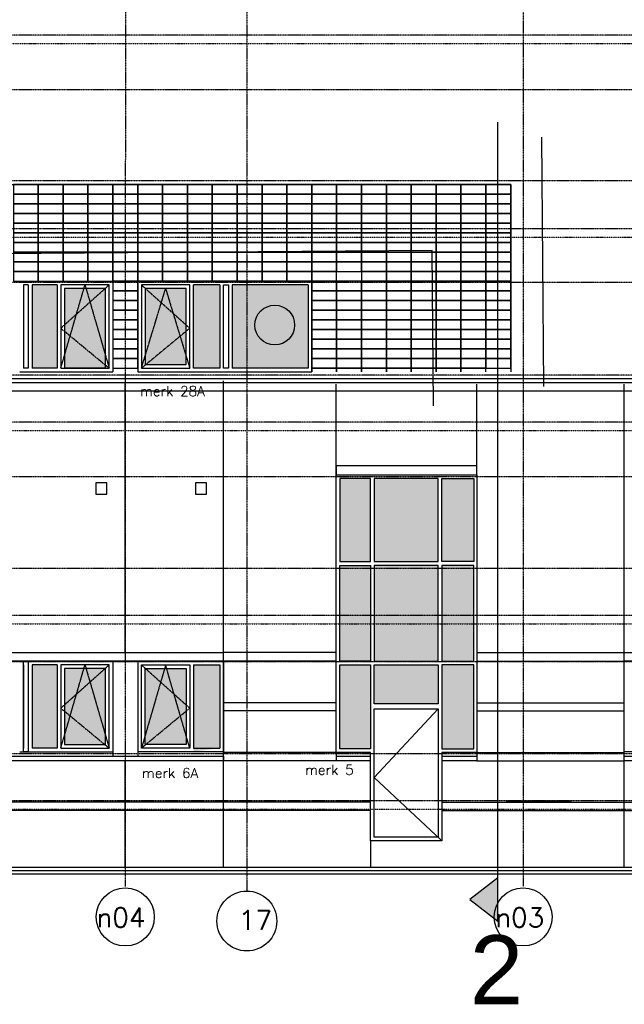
# Model space of a CAD drawing. Extents: x -541908 to 43837, y -41121 to 66863.
# Tile 17 of 41: x -454396 to -443454, y -39111 to -21297. Entities that reach past the tile are written whole.
import ezdxf

# ---------------------------------------------------------------- set-up
doc = ezdxf.new("R2010")
doc.units = 0
doc.header["$LTSCALE"] = 10
doc.header["$MEASUREMENT"] = 0
doc.header["$PDMODE"] = 3
doc.header["$PDSIZE"] = 0.1
for name, pattern in [('DASHDOT', [1, 0.5, -0.25, 0, -0.25]), ('DASHDOT2', [0.5, 0.25, -0.125, 0, -0.125]), ('HIDDEN', [0.375, 0.25, -0.125]), ('HIDDEN2', [0.1875, 0.125, -0.0625])]:
    doc.linetypes.add(name, pattern=pattern)
for name, color, linetype in [('_DILLATATIES', 8, 'HIDDEN'), ('_SITUATIE', 64, 'CONTINUOUS'), ('A--01A1_ACEER', 1, 'CONTINUOUS'), ('A--DRSNLIJNEN', 5, 'CONTINUOUS'), ('A--L$1A-_RASTER_NR_10', 171, 'CONTINUOUS'), ('A--L$7A-_STRAMIEN', 1, 'DASHDOT'), ('A--L$7A1-_STRAMIEN', 1, 'CONTINUOUS'), ('A--L$7A3-_STRAMIEN', 3, 'CONTINUOUS'), ('A--L$7AC3-_STRAMIEN', 3, 'DASHDOT'), ('A--L01G1_ACEER', 1, 'CONTINUOUS'), ('A--L01G8_RASTER-NR-2', 21, 'CONTINUOUS'), ('A--L07GC8_STRAMIEN', 8, 'DASHDOT2'), ('A--L21G1_BUITENWAND', 1, 'CONTINUOUS'), ('A--L21G2_BUITENWAND', 2, 'CONTINUOUS'), ('A--L21G3_BUITENWAND', 3, 'CONTINUOUS'), ('A--L21G4_BUITENWAND', 4, 'CONTINUOUS'), ('A--L21GC3_BUITENWAND', 3, 'HIDDEN'), ('A--L31DC1_BUITENKOZIJN', 1, 'HIDDEN'), ('A--L31G1_BUITENKOZIJN', 1, 'CONTINUOUS'), ('A--L31G2_BUITENKOZIJN', 2, 'CONTINUOUS'), ('A--L31GC1_BUITENKOZIJN', 1, 'HIDDEN2'), ('A--T$7A8-_STRAMIEN', 8, 'DASHDOT'), ('TEKST_KOZIJNMERK', 2, 'CONTINUOUS')]:
    doc.layers.add(name, color=color, linetype=linetype)
doc.styles.add('HIEMSTRA', font='romans.shx')
doc.styles.add('PRES100', font='ARIALBD0.TTF', dxfattribs={"height": 10})

msp = doc.modelspace()

# ---------------------------------------------------------------- hatches: boundary and pattern name
at = {"layer": 'A--DRSNLIJNEN'}
msp.add_hatch(color=256, dxfattribs=at).paths.add_polyline_path([(-445742.7, -36824.8), (-446252.4, -37215.7), (-445742.7, -37606.5)])
at = {"layer": 'A--L$1A-_RASTER_NR_10'}
h = msp.add_hatch(color=256, dxfattribs=at)
h.paths.add_polyline_path([(-446177.5, -31102.1), (-446756.5, -31102.1), (-446756.5, -29596.2), (-446177.5, -29596.1)])
h.paths.add_polyline_path([(-448602.5, -31102.1), (-448047.4, -31102.1), (-448047.4, -29596.2), (-448602.5, -29596.1)])
h.paths.add_polyline_path([(-447980.4, -29596.1), (-447980.4, -31102.1), (-446823.5, -31102.1), (-446823.5, -29596.1)])
h.paths.add_polyline_path([(-446177.5, -32904.1), (-446177.5, -31169.1), (-446756.5, -31169.1), (-446756.5, -32904.1)])
h.paths.add_polyline_path([(-448602.5, -32904.1), (-448602.4, -31169.1), (-448047.4, -31169.1), (-448047.4, -32904.1)])
h.paths.add_polyline_path([(-446823.5, -32904.1), (-446823.5, -31169.1), (-447980.4, -31169.1), (-447980.4, -32904.1)])
h.paths.add_polyline_path([(-448047.4, -34487.1), (-448602.5, -34487.1), (-448602.5, -32971.1), (-448047.4, -32971.1)])
h.paths.add_polyline_path([(-446756.5, -32971.1), (-446756.5, -34487.1), (-446177.5, -34487.1), (-446177.5, -32971.1)])
h.paths.add_polyline_path([(-447980.4, -33672.1), (-447980.4, -32971.1), (-446823.5, -32971.1), (-446823.5, -33672.1)])
for points in [[(-453718.9, -32970.9), (-454172.7, -32970.9), (-454172.7, -34476.9), (-453718.9, -34476.9)], [(-453584.9, -34409.9), (-452843.7, -34409.9), (-452843.7, -33037.9), (-453584.9, -33037.9)], [(-451384.8, -34410.1), (-452125.9, -34410.1), (-452125.9, -33038.1), (-451384.8, -33038.1)]]:
    msp.add_hatch(color=256, dxfattribs=at).paths.add_polyline_path(points)
h = msp.add_hatch(color=256, dxfattribs=at)
edge = h.paths.add_edge_path()
edge.add_line((-451250.8, -32971.1), (-450775.9, -32971.1))
edge.add_line((-450775.9, -32971.1), (-450775.9, -34477.1))
edge.add_line((-450775.9, -34477.1), (-451250.8, -34537.1))
edge.add_line((-451250.8, -34477.1), (-451250.8, -32971.1))
at = {"layer": 'A--L01G8_RASTER-NR-2'}
for points in [[(-453719.1, -26095.9), (-454172.9, -26095.9), (-454172.9, -27602.1), (-453719.1, -27602.1)], [(-453585.1, -27594.9), (-452843.9, -27594.9), (-452843.9, -26162.9), (-453585.1, -26162.9)]]:
    msp.add_hatch(color=256, dxfattribs=at).paths.add_polyline_path(points)
h = msp.add_hatch(color=256, dxfattribs=at)
h.paths.add_polyline_path([(-452125.9, -27535.1), (-451385, -27535.1), (-451385, -26162.9), (-452125.9, -26162.9)])
h.paths.add_polyline_path([(-450776, -26095.9), (-451251, -26095.9), (-451251, -27602.1), (-450776, -27602.1)])
h.paths.add_polyline_path([(-449176.9, -26095.9), (-450552, -26095.9), (-450552, -27602.1), (-449176.9, -27602.1)])

# ---------------------------------------------------------------- linework, layer by layer
at = {"layer": '_DILLATATIES'}
for p, q in [((-450708.9, -36629, 0), (-450708.9, -27829.3)), ((-448669.5, -29529.1), (-448669.5, -27889.1)), ((-446125.5, -29529.1), (-446125.5, -27889.1)), ((-443454, -36628.9), (-443454, -27889.1)), ((-448047.4, -36154.1), (-448047.4, -36628.9))]:
    msp.add_line(p, q, dxfattribs=at)
at = {"layer": '_SITUATIE', "linetype": 'Continuous'}
for p, q in [((-444910.7, -27930.9), (-444946, -23425)), ((-446930.1, -25470), (-457929.7, -25556.3)), ((-446908, -28283.5), (-446930.1, -25470))]:
    msp.add_line(p, q, dxfattribs=at)
at = {"layer": '_SITUATIE', "color": 47, "linetype": 'Continuous'}
msp.add_circle((-449779.8, -26821.2), 360, dxfattribs=at)
at = {"layer": 'A--01A1_ACEER'}
for p, q in [((-448669.5, -34554.1), (-448669.5, -34624)), ((-446122.4, -34554.1), (-446122.4, -34624)), ((-445589.9, -35429.1), (-444414, -35429.1))]:
    msp.add_line(p, q, dxfattribs=at)
at = {"layer": 'A--DRSNLIJNEN'}
for p, q in [((-445742.7, -37606.5), (-445742.6, -23148.7)), ((-445742.7, -36824.8), (-446252.4, -37215.7)), ((-446252.4, -37215.7), (-445742.7, -37606.5))]:
    msp.add_line(p, q, dxfattribs=at)
at = {"layer": 'A--L$7A-_STRAMIEN'}
for p, q in [((-452483.4, -12307.8), (-452485.1, -36977.8)), ((-445283.7, -16841), (-445285.1, -36978.3))]:
    msp.add_line(p, q, dxfattribs=at)
at = {"layer": 'A--L$7A1-_STRAMIEN'}
for centre, radius in [((-452485.1, -37530.5), 525), ((-445285.1, -37531), 525), ((-450285.1, -37604.1), 542.1)]:
    msp.add_circle(centre, radius, dxfattribs=at)
at = {"layer": 'A--L$7AC3-_STRAMIEN'}
for p, q in [((-416614.4, -21579.1), (-525959.4, -21578.9)), ((-416614.4, -25079.1), (-525959.4, -25078.9)), ((-416614.4, -28579.1), (-525959.4, -28578.9)), ((-416614.4, -32079.1), (-525959.4, -32078.9)), ((-416614.4, -35429.1), (-525959.4, -35428.9))]:
    msp.add_line(p, q, dxfattribs=at)
at = {"layer": 'A--L01G1_ACEER'}
for points in [[(-454509.9, -24453.9), (-454059.9, -24453.9), (-454059.9, -24278.9), (-454509.9, -24278.9)], [(-454059.9, -24453.9), (-453609.9, -24453.9), (-453609.9, -24278.9), (-454059.9, -24278.9)], [(-453609.9, -24453.9), (-453159.9, -24453.9), (-453159.9, -24278.9), (-453609.9, -24278.9)], [(-453159.9, -24453.9), (-452709.9, -24453.9), (-452709.9, -24278.9), (-453159.9, -24278.9)], [(-452709.9, -24453.9), (-452259.9, -24453.9), (-452259.9, -24278.9), (-452709.9, -24278.9)], [(-452259.9, -24453.9), (-451809.9, -24453.9), (-451809.9, -24278.9), (-452259.9, -24278.9)], [(-451809.9, -24453.9), (-451359.9, -24453.9), (-451359.9, -24278.9), (-451809.9, -24278.9)], [(-451359.9, -24453.9), (-450909.9, -24453.9), (-450909.9, -24278.9), (-451359.9, -24278.9)], [(-450909.9, -24453.9), (-450459.9, -24453.9), (-450459.9, -24278.9), (-450909.9, -24278.9)], [(-450459.9, -24453.9), (-450009.9, -24453.9), (-450009.9, -24278.9), (-450459.9, -24278.9)], [(-450009.9, -24453.9), (-449559.9, -24453.9), (-449559.9, -24278.9), (-450009.9, -24278.9)], [(-449559.9, -24453.9), (-449109.9, -24453.9), (-449109.9, -24278.9), (-449559.9, -24278.9)], [(-449109.9, -24453.9), (-448659.9, -24453.9), (-448659.9, -24278.9), (-449109.9, -24278.9)], [(-448659.9, -24453.9), (-448209.9, -24453.9), (-448209.9, -24278.9), (-448659.9, -24278.9)], [(-448209.9, -24453.9), (-447759.9, -24453.9), (-447759.9, -24278.9), (-448209.9, -24278.9)], [(-447759.9, -24453.9), (-447309.9, -24453.9), (-447309.9, -24278.9), (-447759.9, -24278.9)], [(-447309.9, -24453.9), (-446859.9, -24453.9), (-446859.9, -24278.9), (-447309.9, -24278.9)], [(-446859.9, -24453.9), (-446409.9, -24453.9), (-446409.9, -24278.9), (-446859.9, -24278.9)], [(-446409.9, -24453.9), (-445959.9, -24453.9), (-445959.9, -24278.9), (-446409.9, -24278.9)], [(-445959.9, -24453.9), (-445509.9, -24453.9), (-445509.9, -24278.9), (-445959.9, -24278.9)], [(-454509.9, -24628.9), (-454059.9, -24628.9), (-454059.9, -24453.9), (-454509.9, -24453.9)], [(-454059.9, -24628.9), (-453609.9, -24628.9), (-453609.9, -24453.9), (-454059.9, -24453.9)], [(-453609.9, -24628.9), (-453159.9, -24628.9), (-453159.9, -24453.9), (-453609.9, -24453.9)], [(-453159.9, -24628.9), (-452709.9, -24628.9), (-452709.9, -24453.9), (-453159.9, -24453.9)], [(-452709.9, -24628.9), (-452259.9, -24628.9), (-452259.9, -24453.9), (-452709.9, -24453.9)], [(-452259.9, -24628.9), (-451809.9, -24628.9), (-451809.9, -24453.9), (-452259.9, -24453.9)], [(-451809.9, -24628.9), (-451359.9, -24628.9), (-451359.9, -24453.9), (-451809.9, -24453.9)], [(-451359.9, -24628.9), (-450909.9, -24628.9), (-450909.9, -24453.9), (-451359.9, -24453.9)], [(-450909.9, -24628.9), (-450459.9, -24628.9), (-450459.9, -24453.9), (-450909.9, -24453.9)], [(-450459.9, -24628.9), (-450009.9, -24628.9), (-450009.9, -24453.9), (-450459.9, -24453.9)], [(-450009.9, -24628.9), (-449559.9, -24628.9), (-449559.9, -24453.9), (-450009.9, -24453.9)], [(-449559.9, -24628.9), (-449109.9, -24628.9), (-449109.9, -24453.9), (-449559.9, -24453.9)], [(-449109.9, -24628.9), (-448659.9, -24628.9), (-448659.9, -24453.9), (-449109.9, -24453.9)], [(-448659.9, -24628.9), (-448209.9, -24628.9), (-448209.9, -24453.9), (-448659.9, -24453.9)], [(-448209.9, -24628.9), (-447759.9, -24628.9), (-447759.9, -24453.9), (-448209.9, -24453.9)], [(-447759.9, -24628.9), (-447309.9, -24628.9), (-447309.9, -24453.9), (-447759.9, -24453.9)], [(-447309.9, -24628.9), (-446859.9, -24628.9), (-446859.9, -24453.9), (-447309.9, -24453.9)], [(-446859.9, -24628.9), (-446409.9, -24628.9), (-446409.9, -24453.9), (-446859.9, -24453.9)], [(-446409.9, -24628.9), (-445959.9, -24628.9), (-445959.9, -24453.9), (-446409.9, -24453.9)], [(-445959.9, -24628.9), (-445509.9, -24628.9), (-445509.9, -24453.9), (-445959.9, -24453.9)], [(-454509.9, -24803.9), (-454059.9, -24803.9), (-454059.9, -24628.9), (-454509.9, -24628.9)], [(-454059.9, -24803.9), (-453609.9, -24803.9), (-453609.9, -24628.9), (-454059.9, -24628.9)], [(-453609.9, -24803.9), (-453159.9, -24803.9), (-453159.9, -24628.9), (-453609.9, -24628.9)], [(-453159.9, -24803.9), (-452709.9, -24803.9), (-452709.9, -24628.9), (-453159.9, -24628.9)], [(-452709.9, -24803.9), (-452259.9, -24803.9), (-452259.9, -24628.9), (-452709.9, -24628.9)], [(-452259.9, -24803.9), (-451809.9, -24803.9), (-451809.9, -24628.9), (-452259.9, -24628.9)], [(-451809.9, -24803.9), (-451359.9, -24803.9), (-451359.9, -24628.9), (-451809.9, -24628.9)], [(-451359.9, -24803.9), (-450909.9, -24803.9), (-450909.9, -24628.9), (-451359.9, -24628.9)], [(-450909.9, -24803.9), (-450459.9, -24803.9), (-450459.9, -24628.9), (-450909.9, -24628.9)], [(-450459.9, -24803.9), (-450009.9, -24803.9), (-450009.9, -24628.9), (-450459.9, -24628.9)], [(-450009.9, -24803.9), (-449559.9, -24803.9), (-449559.9, -24628.9), (-450009.9, -24628.9)], [(-449559.9, -24803.9), (-449109.9, -24803.9), (-449109.9, -24628.9), (-449559.9, -24628.9)], [(-449109.9, -24803.9), (-448659.9, -24803.9), (-448659.9, -24628.9), (-449109.9, -24628.9)], [(-448659.9, -24803.9), (-448209.9, -24803.9), (-448209.9, -24628.9), (-448659.9, -24628.9)], [(-448209.9, -24803.9), (-447759.9, -24803.9), (-447759.9, -24628.9), (-448209.9, -24628.9)], [(-447759.9, -24803.9), (-447309.9, -24803.9), (-447309.9, -24628.9), (-447759.9, -24628.9)], [(-447309.9, -24803.9), (-446859.9, -24803.9), (-446859.9, -24628.9), (-447309.9, -24628.9)], [(-446859.9, -24803.9), (-446409.9, -24803.9), (-446409.9, -24628.9), (-446859.9, -24628.9)], [(-446409.9, -24803.9), (-445959.9, -24803.9), (-445959.9, -24628.9), (-446409.9, -24628.9)], [(-445959.9, -24803.9), (-445509.9, -24803.9), (-445509.9, -24628.9), (-445959.9, -24628.9)], [(-454509.9, -24978.9), (-454059.9, -24978.9), (-454059.9, -24803.9), (-454509.9, -24803.9)], [(-454059.9, -24978.9), (-453609.9, -24978.9), (-453609.9, -24803.9), (-454059.9, -24803.9)], [(-453609.9, -24978.9), (-453159.9, -24978.9), (-453159.9, -24803.9), (-453609.9, -24803.9)], [(-453159.9, -24978.9), (-452709.9, -24978.9), (-452709.9, -24803.9), (-453159.9, -24803.9)], [(-452709.9, -24978.9), (-452259.9, -24978.9), (-452259.9, -24803.9), (-452709.9, -24803.9)], [(-452259.9, -24978.9), (-451809.9, -24978.9), (-451809.9, -24803.9), (-452259.9, -24803.9)], [(-451809.9, -24978.9), (-451359.9, -24978.9), (-451359.9, -24803.9), (-451809.9, -24803.9)], [(-451359.9, -24978.9), (-450909.9, -24978.9), (-450909.9, -24803.9), (-451359.9, -24803.9)], [(-450909.9, -24978.9), (-450459.9, -24978.9), (-450459.9, -24803.9), (-450909.9, -24803.9)], [(-450459.9, -24978.9), (-450009.9, -24978.9), (-450009.9, -24803.9), (-450459.9, -24803.9)], [(-450009.9, -24978.9), (-449559.9, -24978.9), (-449559.9, -24803.9), (-450009.9, -24803.9)], [(-449559.9, -24978.9), (-449109.9, -24978.9), (-449109.9, -24803.9), (-449559.9, -24803.9)], [(-449109.9, -24978.9), (-448659.9, -24978.9), (-448659.9, -24803.9), (-449109.9, -24803.9)], [(-448659.9, -24978.9), (-448209.9, -24978.9), (-448209.9, -24803.9), (-448659.9, -24803.9)], [(-448209.9, -24978.9), (-447759.9, -24978.9), (-447759.9, -24803.9), (-448209.9, -24803.9)], [(-447759.9, -24978.9), (-447309.9, -24978.9), (-447309.9, -24803.9), (-447759.9, -24803.9)], [(-447309.9, -24978.9), (-446859.9, -24978.9), (-446859.9, -24803.9), (-447309.9, -24803.9)], [(-446859.9, -24978.9), (-446409.9, -24978.9), (-446409.9, -24803.9), (-446859.9, -24803.9)], [(-446409.9, -24978.9), (-445959.9, -24978.9), (-445959.9, -24803.9), (-446409.9, -24803.9)], [(-445959.9, -24978.9), (-445509.9, -24978.9), (-445509.9, -24803.9), (-445959.9, -24803.9)], [(-454509.9, -25153.9), (-454059.9, -25153.9), (-454059.9, -24978.9), (-454509.9, -24978.9)], [(-454059.9, -25153.9), (-453609.9, -25153.9), (-453609.9, -24978.9), (-454059.9, -24978.9)], [(-453609.9, -25153.9), (-453159.9, -25153.9), (-453159.9, -24978.9), (-453609.9, -24978.9)], [(-453159.9, -25153.9), (-452709.9, -25153.9), (-452709.9, -24978.9), (-453159.9, -24978.9)], [(-452709.9, -25153.9), (-452259.9, -25153.9), (-452259.9, -24978.9), (-452709.9, -24978.9)], [(-452259.9, -25153.9), (-451809.9, -25153.9), (-451809.9, -24978.9), (-452259.9, -24978.9)], [(-451809.9, -25153.9), (-451359.9, -25153.9), (-451359.9, -24978.9), (-451809.9, -24978.9)], [(-451359.9, -25153.9), (-450909.9, -25153.9), (-450909.9, -24978.9), (-451359.9, -24978.9)], [(-450909.9, -25153.9), (-450459.9, -25153.9), (-450459.9, -24978.9), (-450909.9, -24978.9)], [(-450459.9, -25153.9), (-450009.9, -25153.9), (-450009.9, -24978.9), (-450459.9, -24978.9)], [(-450009.9, -25153.9), (-449559.9, -25153.9), (-449559.9, -24978.9), (-450009.9, -24978.9)], [(-449559.9, -25153.9), (-449109.9, -25153.9), (-449109.9, -24978.9), (-449559.9, -24978.9)], [(-449109.9, -25153.9), (-448659.9, -25153.9), (-448659.9, -24978.9), (-449109.9, -24978.9)], [(-448659.9, -25153.9), (-448209.9, -25153.9), (-448209.9, -24978.9), (-448659.9, -24978.9)], [(-448209.9, -25153.9), (-447759.9, -25153.9), (-447759.9, -24978.9), (-448209.9, -24978.9)], [(-447759.9, -25153.9), (-447309.9, -25153.9), (-447309.9, -24978.9), (-447759.9, -24978.9)], [(-447309.9, -25153.9), (-446859.9, -25153.9), (-446859.9, -24978.9), (-447309.9, -24978.9)], [(-446859.9, -25153.9), (-446409.9, -25153.9), (-446409.9, -24978.9), (-446859.9, -24978.9)], [(-446409.9, -25153.9), (-445959.9, -25153.9), (-445959.9, -24978.9), (-446409.9, -24978.9)], [(-445959.9, -25153.9), (-445509.9, -25153.9), (-445509.9, -24978.9), (-445959.9, -24978.9)], [(-454509.9, -25328.9), (-454059.9, -25328.9), (-454059.9, -25153.9), (-454509.9, -25153.9)], [(-454059.9, -25328.9), (-453609.9, -25328.9), (-453609.9, -25153.9), (-454059.9, -25153.9)], [(-453609.9, -25328.9), (-453159.9, -25328.9), (-453159.9, -25153.9), (-453609.9, -25153.9)], [(-453159.9, -25328.9), (-452709.9, -25328.9), (-452709.9, -25153.9), (-453159.9, -25153.9)], [(-452709.9, -25328.9), (-452259.9, -25328.9), (-452259.9, -25153.9), (-452709.9, -25153.9)], [(-452259.9, -25328.9), (-451809.9, -25328.9), (-451809.9, -25153.9), (-452259.9, -25153.9)], [(-451809.9, -25328.9), (-451359.9, -25328.9), (-451359.9, -25153.9), (-451809.9, -25153.9)], [(-451359.9, -25328.9), (-450909.9, -25328.9), (-450909.9, -25153.9), (-451359.9, -25153.9)], [(-450909.9, -25328.9), (-450459.9, -25328.9), (-450459.9, -25153.9), (-450909.9, -25153.9)], [(-450459.9, -25328.9), (-450009.9, -25328.9), (-450009.9, -25153.9), (-450459.9, -25153.9)], [(-450009.9, -25328.9), (-449559.9, -25328.9), (-449559.9, -25153.9), (-450009.9, -25153.9)], [(-449559.9, -25328.9), (-449109.9, -25328.9), (-449109.9, -25153.9), (-449559.9, -25153.9)], [(-449109.9, -25328.9), (-448659.9, -25328.9), (-448659.9, -25153.9), (-449109.9, -25153.9)], [(-448659.9, -25328.9), (-448209.9, -25328.9), (-448209.9, -25153.9), (-448659.9, -25153.9)], [(-448209.9, -25328.9), (-447759.9, -25328.9), (-447759.9, -25153.9), (-448209.9, -25153.9)], [(-447759.9, -25328.9), (-447309.9, -25328.9), (-447309.9, -25153.9), (-447759.9, -25153.9)], [(-447309.9, -25328.9), (-446859.9, -25328.9), (-446859.9, -25153.9), (-447309.9, -25153.9)], [(-446859.9, -25328.9), (-446409.9, -25328.9), (-446409.9, -25153.9), (-446859.9, -25153.9)], [(-446409.9, -25328.9), (-445959.9, -25328.9), (-445959.9, -25153.9), (-446409.9, -25153.9)], [(-445959.9, -25328.9), (-445509.9, -25328.9), (-445509.9, -25153.9), (-445959.9, -25153.9)], [(-454509.9, -25503.9), (-454059.9, -25503.9), (-454059.9, -25328.9), (-454509.9, -25328.9)], [(-454059.9, -25503.9), (-453609.9, -25503.9), (-453609.9, -25328.9), (-454059.9, -25328.9)], [(-453609.9, -25503.9), (-453159.9, -25503.9), (-453159.9, -25328.9), (-453609.9, -25328.9)], [(-453159.9, -25503.9), (-452709.9, -25503.9), (-452709.9, -25328.9), (-453159.9, -25328.9)], [(-452709.9, -25503.9), (-452259.9, -25503.9), (-452259.9, -25328.9), (-452709.9, -25328.9)], [(-452259.9, -25503.9), (-451809.9, -25503.9), (-451809.9, -25328.9), (-452259.9, -25328.9)], [(-451809.9, -25503.9), (-451359.9, -25503.9), (-451359.9, -25328.9), (-451809.9, -25328.9)], [(-451359.9, -25503.9), (-450909.9, -25503.9), (-450909.9, -25328.9), (-451359.9, -25328.9)], [(-450909.9, -25503.9), (-450459.9, -25503.9), (-450459.9, -25328.9), (-450909.9, -25328.9)], [(-450459.9, -25503.9), (-450009.9, -25503.9), (-450009.9, -25328.9), (-450459.9, -25328.9)], [(-450009.9, -25503.9), (-449559.9, -25503.9), (-449559.9, -25328.9), (-450009.9, -25328.9)], [(-449559.9, -25503.9), (-449109.9, -25503.9), (-449109.9, -25328.9), (-449559.9, -25328.9)], [(-449109.9, -25503.9), (-448659.9, -25503.9), (-448659.9, -25328.9), (-449109.9, -25328.9)], [(-448659.9, -25503.9), (-448209.9, -25503.9), (-448209.9, -25328.9), (-448659.9, -25328.9)], [(-448209.9, -25503.9), (-447759.9, -25503.9), (-447759.9, -25328.9), (-448209.9, -25328.9)], [(-447759.9, -25503.9), (-447309.9, -25503.9), (-447309.9, -25328.9), (-447759.9, -25328.9)], [(-447309.9, -25503.9), (-446859.9, -25503.9), (-446859.9, -25328.9), (-447309.9, -25328.9)], [(-446859.9, -25503.9), (-446409.9, -25503.9), (-446409.9, -25328.9), (-446859.9, -25328.9)], [(-446409.9, -25503.9), (-445959.9, -25503.9), (-445959.9, -25328.9), (-446409.9, -25328.9)], [(-445959.9, -25503.9), (-445509.9, -25503.9), (-445509.9, -25328.9), (-445959.9, -25328.9)], [(-454509.9, -25678.9), (-454059.9, -25678.9), (-454059.9, -25503.9), (-454509.9, -25503.9)], [(-454059.9, -25678.9), (-453609.9, -25678.9), (-453609.9, -25503.9), (-454059.9, -25503.9)], [(-453609.9, -25678.9), (-453159.9, -25678.9), (-453159.9, -25503.9), (-453609.9, -25503.9)], [(-453159.9, -25678.9), (-452709.9, -25678.9), (-452709.9, -25503.9), (-453159.9, -25503.9)], [(-452709.9, -25678.9), (-452259.9, -25678.9), (-452259.9, -25503.9), (-452709.9, -25503.9)], [(-452259.9, -25678.9), (-451809.9, -25678.9), (-451809.9, -25503.9), (-452259.9, -25503.9)], [(-451809.9, -25678.9), (-451359.9, -25678.9), (-451359.9, -25503.9), (-451809.9, -25503.9)], [(-451359.9, -25678.9), (-450909.9, -25678.9), (-450909.9, -25503.9), (-451359.9, -25503.9)], [(-450909.9, -25678.9), (-450459.9, -25678.9), (-450459.9, -25503.9), (-450909.9, -25503.9)], [(-450459.9, -25678.9), (-450009.9, -25678.9), (-450009.9, -25503.9), (-450459.9, -25503.9)], [(-450009.9, -25678.9), (-449559.9, -25678.9), (-449559.9, -25503.9), (-450009.9, -25503.9)], [(-449559.9, -25678.9), (-449109.9, -25678.9), (-449109.9, -25503.9), (-449559.9, -25503.9)], [(-449109.9, -25678.9), (-448659.9, -25678.9), (-448659.9, -25503.9), (-449109.9, -25503.9)], [(-448659.9, -25678.9), (-448209.9, -25678.9), (-448209.9, -25503.9), (-448659.9, -25503.9)], [(-448209.9, -25678.9), (-447759.9, -25678.9), (-447759.9, -25503.9), (-448209.9, -25503.9)], [(-447759.9, -25678.9), (-447309.9, -25678.9), (-447309.9, -25503.9), (-447759.9, -25503.9)], [(-447309.9, -25678.9), (-446859.9, -25678.9), (-446859.9, -25503.9), (-447309.9, -25503.9)], [(-446859.9, -25678.9), (-446409.9, -25678.9), (-446409.9, -25503.9), (-446859.9, -25503.9)], [(-446409.9, -25678.9), (-445959.9, -25678.9), (-445959.9, -25503.9), (-446409.9, -25503.9)], [(-445959.9, -25678.9), (-445509.9, -25678.9), (-445509.9, -25503.9), (-445959.9, -25503.9)], [(-454509.9, -25853.9), (-454059.9, -25853.9), (-454059.9, -25678.9), (-454509.9, -25678.9)], [(-454059.9, -25853.9), (-453609.9, -25853.9), (-453609.9, -25678.9), (-454059.9, -25678.9)], [(-453609.9, -25853.9), (-453159.9, -25853.9), (-453159.9, -25678.9), (-453609.9, -25678.9)], [(-453159.9, -25853.9), (-452709.9, -25853.9), (-452709.9, -25678.9), (-453159.9, -25678.9)], [(-452709.9, -25853.9), (-452259.9, -25853.9), (-452259.9, -25678.9), (-452709.9, -25678.9)], [(-452259.9, -25853.9), (-451809.9, -25853.9), (-451809.9, -25678.9), (-452259.9, -25678.9)], [(-451809.9, -25853.9), (-451359.9, -25853.9), (-451359.9, -25678.9), (-451809.9, -25678.9)], [(-451359.9, -25853.9), (-450909.9, -25853.9), (-450909.9, -25678.9), (-451359.9, -25678.9)], [(-450909.9, -25853.9), (-450459.9, -25853.9), (-450459.9, -25678.9), (-450909.9, -25678.9)], [(-450459.9, -25853.9), (-450009.9, -25853.9), (-450009.9, -25678.9), (-450459.9, -25678.9)], [(-450009.9, -25853.9), (-449559.9, -25853.9), (-449559.9, -25678.9), (-450009.9, -25678.9)], [(-449559.9, -25853.9), (-449109.9, -25853.9), (-449109.9, -25678.9), (-449559.9, -25678.9)], [(-449109.9, -25853.9), (-448659.9, -25853.9), (-448659.9, -25678.9), (-449109.9, -25678.9)], [(-448659.9, -25853.9), (-448209.9, -25853.9), (-448209.9, -25678.9), (-448659.9, -25678.9)], [(-448209.9, -25853.9), (-447759.9, -25853.9), (-447759.9, -25678.9), (-448209.9, -25678.9)], [(-447759.9, -25853.9), (-447309.9, -25853.9), (-447309.9, -25678.9), (-447759.9, -25678.9)], [(-447309.9, -25853.9), (-446859.9, -25853.9), (-446859.9, -25678.9), (-447309.9, -25678.9)], [(-446859.9, -25853.9), (-446409.9, -25853.9), (-446409.9, -25678.9), (-446859.9, -25678.9)], [(-446409.9, -25853.9), (-445959.9, -25853.9), (-445959.9, -25678.9), (-446409.9, -25678.9)], [(-445959.9, -25853.9), (-445509.9, -25853.9), (-445509.9, -25678.9), (-445959.9, -25678.9)], [(-454509.9, -26028.9), (-454059.9, -26028.9), (-454059.9, -25853.9), (-454509.9, -25853.9)], [(-454059.9, -26028.9), (-453609.9, -26028.9), (-453609.9, -25853.9), (-454059.9, -25853.9)], [(-453609.9, -26028.9), (-453159.9, -26028.9), (-453159.9, -25853.9), (-453609.9, -25853.9)], [(-453159.9, -26028.9), (-452709.9, -26028.9), (-452709.9, -25853.9), (-453159.9, -25853.9)], [(-452709.9, -26028.9), (-452259.9, -26028.9), (-452259.9, -25853.9), (-452709.9, -25853.9)], [(-452259.9, -26028.9), (-451809.9, -26028.9), (-451809.9, -25853.9), (-452259.9, -25853.9)], [(-451809.9, -26028.9), (-451359.9, -26028.9), (-451359.9, -25853.9), (-451809.9, -25853.9)], [(-451359.9, -26028.9), (-450909.9, -26028.9), (-450909.9, -25853.9), (-451359.9, -25853.9)], [(-450909.9, -26028.9), (-450459.9, -26028.9), (-450459.9, -25853.9), (-450909.9, -25853.9)], [(-450459.9, -26028.9), (-450009.9, -26028.9), (-450009.9, -25853.9), (-450459.9, -25853.9)], [(-450009.9, -26028.9), (-449559.9, -26028.9), (-449559.9, -25853.9), (-450009.9, -25853.9)], [(-449559.9, -26028.9), (-449109.9, -26028.9), (-449109.9, -25853.9), (-449559.9, -25853.9)], [(-449109.9, -26028.9), (-448659.9, -26028.9), (-448659.9, -25853.9), (-449109.9, -25853.9)], [(-448209.9, -26028.9), (-447759.9, -26028.9), (-447759.9, -25853.9), (-448209.9, -25853.9)], [(-447759.9, -26028.9), (-447309.9, -26028.9), (-447309.9, -25853.9), (-447759.9, -25853.9)], [(-447309.9, -26028.9), (-446859.9, -26028.9), (-446859.9, -25853.9), (-447309.9, -25853.9)], [(-446859.9, -26028.9), (-446409.9, -26028.9), (-446409.9, -25853.9), (-446859.9, -25853.9)], [(-446409.9, -26028.9), (-445959.9, -26028.9), (-445959.9, -25853.9), (-446409.9, -25853.9)], [(-445959.9, -26028.9), (-445509.9, -26028.9), (-445509.9, -25853.9), (-445959.9, -25853.9)], [(-452709.9, -26203.9), (-452259.9, -26203.9), (-452259.9, -26028.9), (-452709.9, -26028.9)], [(-449109.9, -26203.9), (-448659.9, -26203.9), (-448659.9, -26028.9), (-449109.9, -26028.9)], [(-448659.9, -26203.9), (-448209.9, -26203.9), (-448209.9, -26028.9), (-448659.9, -26028.9)], [(-448209.9, -26203.9), (-447759.9, -26203.9), (-447759.9, -26028.9), (-448209.9, -26028.9)], [(-447759.9, -26203.9), (-447309.9, -26203.9), (-447309.9, -26028.9), (-447759.9, -26028.9)], [(-447309.9, -26203.9), (-446859.9, -26203.9), (-446859.9, -26028.9), (-447309.9, -26028.9)], [(-446859.9, -26203.9), (-446409.9, -26203.9), (-446409.9, -26028.9), (-446859.9, -26028.9)], [(-446409.9, -26203.9), (-445959.9, -26203.9), (-445959.9, -26028.9), (-446409.9, -26028.9)], [(-445959.9, -26203.9), (-445509.9, -26203.9), (-445509.9, -26028.9), (-445959.9, -26028.9)], [(-452709.9, -26378.9), (-452259.9, -26378.9), (-452259.9, -26203.9), (-452709.9, -26203.9)], [(-449109.9, -26378.9), (-448659.9, -26378.9), (-448659.9, -26203.9), (-449109.9, -26203.9)], [(-448659.9, -26378.9), (-448209.9, -26378.9), (-448209.9, -26203.9), (-448659.9, -26203.9)], [(-448209.9, -26378.9), (-447759.9, -26378.9), (-447759.9, -26203.9), (-448209.9, -26203.9)], [(-447759.9, -26378.9), (-447309.9, -26378.9), (-447309.9, -26203.9), (-447759.9, -26203.9)], [(-447309.9, -26378.9), (-446859.9, -26378.9), (-446859.9, -26203.9), (-447309.9, -26203.9)], [(-446859.9, -26378.9), (-446409.9, -26378.9), (-446409.9, -26203.9), (-446859.9, -26203.9)], [(-446409.9, -26378.9), (-445959.9, -26378.9), (-445959.9, -26203.9), (-446409.9, -26203.9)], [(-445959.9, -26378.9), (-445509.9, -26378.9), (-445509.9, -26203.9), (-445959.9, -26203.9)], [(-452709.9, -26553.9), (-452259.9, -26553.9), (-452259.9, -26378.9), (-452709.9, -26378.9)], [(-449109.9, -26553.9), (-448659.9, -26553.9), (-448659.9, -26378.9), (-449109.9, -26378.9)], [(-448659.9, -26553.9), (-448209.9, -26553.9), (-448209.9, -26378.9), (-448659.9, -26378.9)], [(-448209.9, -26553.9), (-447759.9, -26553.9), (-447759.9, -26378.9), (-448209.9, -26378.9)], [(-447759.9, -26553.9), (-447309.9, -26553.9), (-447309.9, -26378.9), (-447759.9, -26378.9)], [(-447309.9, -26553.9), (-446859.9, -26553.9), (-446859.9, -26378.9), (-447309.9, -26378.9)], [(-446859.9, -26553.9), (-446409.9, -26553.9), (-446409.9, -26378.9), (-446859.9, -26378.9)], [(-446409.9, -26553.9), (-445959.9, -26553.9), (-445959.9, -26378.9), (-446409.9, -26378.9)], [(-445959.9, -26553.9), (-445509.9, -26553.9), (-445509.9, -26378.9), (-445959.9, -26378.9)], [(-452709.9, -26728.9), (-452259.9, -26728.9), (-452259.9, -26553.9), (-452709.9, -26553.9)], [(-449109.9, -26728.9), (-448659.9, -26728.9), (-448659.9, -26553.9), (-449109.9, -26553.9)], [(-448659.9, -26728.9), (-448209.9, -26728.9), (-448209.9, -26553.9), (-448659.9, -26553.9)], [(-448209.9, -26728.9), (-447759.9, -26728.9), (-447759.9, -26553.9), (-448209.9, -26553.9)], [(-447759.9, -26728.9), (-447309.9, -26728.9), (-447309.9, -26553.9), (-447759.9, -26553.9)], [(-447309.9, -26728.9), (-446859.9, -26728.9), (-446859.9, -26553.9), (-447309.9, -26553.9)], [(-446859.9, -26728.9), (-446409.9, -26728.9), (-446409.9, -26553.9), (-446859.9, -26553.9)], [(-446409.9, -26728.9), (-445959.9, -26728.9), (-445959.9, -26553.9), (-446409.9, -26553.9)], [(-445959.9, -26728.9), (-445509.9, -26728.9), (-445509.9, -26553.9), (-445959.9, -26553.9)], [(-452709.9, -26903.9), (-452259.9, -26903.9), (-452259.9, -26728.9), (-452709.9, -26728.9)], [(-449109.9, -26903.9), (-448659.9, -26903.9), (-448659.9, -26728.9), (-449109.9, -26728.9)], [(-448659.9, -26903.9), (-448209.9, -26903.9), (-448209.9, -26728.9), (-448659.9, -26728.9)], [(-448209.9, -26903.9), (-447759.9, -26903.9), (-447759.9, -26728.9), (-448209.9, -26728.9)], [(-447759.9, -26903.9), (-447309.9, -26903.9), (-447309.9, -26728.9), (-447759.9, -26728.9)], [(-447309.9, -26903.9), (-446859.9, -26903.9), (-446859.9, -26728.9), (-447309.9, -26728.9)], [(-446859.9, -26903.9), (-446409.9, -26903.9), (-446409.9, -26728.9), (-446859.9, -26728.9)], [(-446409.9, -26903.9), (-445959.9, -26903.9), (-445959.9, -26728.9), (-446409.9, -26728.9)], [(-445959.9, -26903.9), (-445509.9, -26903.9), (-445509.9, -26728.9), (-445959.9, -26728.9)], [(-452709.9, -27078.9), (-452259.9, -27078.9), (-452259.9, -26903.9), (-452709.9, -26903.9)], [(-449109.9, -27078.9), (-448659.9, -27078.9), (-448659.9, -26903.9), (-449109.9, -26903.9)], [(-448659.9, -27078.9), (-448209.9, -27078.9), (-448209.9, -26903.9), (-448659.9, -26903.9)], [(-448209.9, -27078.9), (-447759.9, -27078.9), (-447759.9, -26903.9), (-448209.9, -26903.9)], [(-447759.9, -27078.9), (-447309.9, -27078.9), (-447309.9, -26903.9), (-447759.9, -26903.9)], [(-447309.9, -27078.9), (-446859.9, -27078.9), (-446859.9, -26903.9), (-447309.9, -26903.9)], [(-446859.9, -27078.9), (-446409.9, -27078.9), (-446409.9, -26903.9), (-446859.9, -26903.9)], [(-446409.9, -27078.9), (-445959.9, -27078.9), (-445959.9, -26903.9), (-446409.9, -26903.9)], [(-445959.9, -27078.9), (-445509.9, -27078.9), (-445509.9, -26903.9), (-445959.9, -26903.9)], [(-452709.9, -27253.9), (-452259.9, -27253.9), (-452259.9, -27078.9), (-452709.9, -27078.9)], [(-452709.9, -27428.9), (-452259.9, -27428.9), (-452259.9, -27253.9), (-452709.9, -27253.9)], [(-449109.9, -27253.9), (-448659.9, -27253.9), (-448659.9, -27078.9), (-449109.9, -27078.9)], [(-449109.9, -27428.9), (-448659.9, -27428.9), (-448659.9, -27253.9), (-449109.9, -27253.9)], [(-448659.9, -27253.9), (-448209.9, -27253.9), (-448209.9, -27078.9), (-448659.9, -27078.9)], [(-448659.9, -27428.9), (-448209.9, -27428.9), (-448209.9, -27253.9), (-448659.9, -27253.9)], [(-448209.9, -27253.9), (-447759.9, -27253.9), (-447759.9, -27078.9), (-448209.9, -27078.9)], [(-448209.9, -27428.9), (-447759.9, -27428.9), (-447759.9, -27253.9), (-448209.9, -27253.9)], [(-447759.9, -27253.9), (-447309.9, -27253.9), (-447309.9, -27078.9), (-447759.9, -27078.9)], [(-447759.9, -27428.9), (-447309.9, -27428.9), (-447309.9, -27253.9), (-447759.9, -27253.9)], [(-447309.9, -27253.9), (-446859.9, -27253.9), (-446859.9, -27078.9), (-447309.9, -27078.9)], [(-447309.9, -27428.9), (-446859.9, -27428.9), (-446859.9, -27253.9), (-447309.9, -27253.9)], [(-446859.9, -27253.9), (-446409.9, -27253.9), (-446409.9, -27078.9), (-446859.9, -27078.9)], [(-446859.9, -27428.9), (-446409.9, -27428.9), (-446409.9, -27253.9), (-446859.9, -27253.9)], [(-446409.9, -27253.9), (-445959.9, -27253.9), (-445959.9, -27078.9), (-446409.9, -27078.9)], [(-446409.9, -27428.9), (-445959.9, -27428.9), (-445959.9, -27253.9), (-446409.9, -27253.9)], [(-445959.9, -27253.9), (-445509.9, -27253.9), (-445509.9, -27078.9), (-445959.9, -27078.9)], [(-445959.9, -27428.9), (-445509.9, -27428.9), (-445509.9, -27253.9), (-445959.9, -27253.9)], [(-452709.9, -27603.9), (-452259.9, -27603.9), (-452259.9, -27428.9), (-452709.9, -27428.9)], [(-449109.9, -27603.9), (-448659.9, -27603.9), (-448659.9, -27428.9), (-449109.9, -27428.9)], [(-448659.9, -27603.9), (-448209.9, -27603.9), (-448209.9, -27428.9), (-448659.9, -27428.9)], [(-448209.9, -27603.9), (-447759.9, -27603.9), (-447759.9, -27428.9), (-448209.9, -27428.9)], [(-447759.9, -27603.9), (-447309.9, -27603.9), (-447309.9, -27428.9), (-447759.9, -27428.9)], [(-447309.9, -27603.9), (-446859.9, -27603.9), (-446859.9, -27428.9), (-447309.9, -27428.9)], [(-446859.9, -27603.9), (-446409.9, -27603.9), (-446409.9, -27428.9), (-446859.9, -27428.9)], [(-446409.9, -27603.9), (-445959.9, -27603.9), (-445959.9, -27428.9), (-446409.9, -27428.9)], [(-445959.9, -27603.9), (-445509.9, -27603.9), (-445509.9, -27428.9), (-445959.9, -27428.9)]]:
    msp.add_lwpolyline(points, close=True, dxfattribs=at)
for points in [[(-448659.9, -27669.1), (-448659.9, -27603.9), (-449109.9, -27603.9), (-449109.9, -27669.1)], [(-448209.9, -27669.1), (-448209.9, -27603.9), (-448659.9, -27603.9), (-448659.9, -27669.1)], [(-447759.9, -27669.1), (-447759.9, -27603.9), (-448209.9, -27603.9), (-448209.9, -27669.1)], [(-447309.9, -27669.1), (-447309.9, -27603.9), (-447759.9, -27603.9), (-447759.9, -27669.1)], [(-446859.9, -27669.1), (-446859.9, -27603.9), (-447309.9, -27603.9), (-447309.9, -27669.1)], [(-446409.9, -27669.1), (-446409.9, -27603.9), (-446859.9, -27603.9), (-446859.9, -27669.1)], [(-445959.9, -27669.1), (-445959.9, -27603.9), (-446409.9, -27603.9), (-446409.9, -27669.1)]]:
    msp.add_lwpolyline(points, dxfattribs=at)
at = {"layer": 'A--L07GC8_STRAMIEN'}
for p, q in [((-475381.5, -21729), (-433397, -21729.1)), ((-511647.6, -25229), (-433397, -25229.1)), ((-525273.5, -28728.9), (-433397, -28729.1)), ((-525273.5, -32228.9), (-433397, -32229.1)), ((-525378.3, -35578.9), (-433397.1, -35579.1))]:
    msp.add_line(p, q, dxfattribs=at)
at = {"layer": 'A--L21G1_BUITENWAND'}
for p, q in [((-448669.4, -32744.1), (-450708.9, -32744.1)), ((-446125.5, -32744.1), (-443454, -32744.1)), ((-448669.4, -32904.1), (-450708.9, -32904.1)), ((-446125.5, -32904.1), (-443454, -32904.1)), ((-448669.4, -33654.1), (-450708.9, -33654.1)), ((-446125.5, -33654.1), (-443454, -33654.1)), ((-448669.4, -33804.1), (-450708.9, -33804.1)), ((-446125.5, -33804.1), (-443454, -33804.1)), ((-448669.4, -34554.1), (-450708.9, -34554.1)), ((-446125.5, -34554.1), (-443454, -34554.1)), ((-448669.4, -34704.1), (-450708.9, -34704.1)), ((-446125.5, -34704.1), (-443454, -34704.1)), ((-448038.4, -35454.1), (-469129.9, -35454)), ((-448038.4, -35604.1), (-469129.9, -35604)), ((-446756.5, -35454.1), (-419792.2, -35454.1)), ((-446756.5, -35604.1), (-419792.2, -35604.1))]:
    msp.add_line(p, q, dxfattribs=at)
for points in [[(-469129.9, -28009.7), (-419992.2, -28009.8), (-419992.2, -27869.1), (-469129.9, -27869)], [(-452816.2, -29879.1), (-452816.2, -29679.1), (-453017.2, -29679.1), (-453017.2, -29879.1)], [(-451016.2, -29879.1), (-451016.2, -29679.1), (-451217.2, -29679.1), (-451217.2, -29879.1)], [(-448602.5, -31102.1), (-448047.4, -31102.1), (-448047.4, -29596.2), (-448602.5, -29596.1)], [(-447980.4, -29596.1), (-447980.4, -31102.1), (-446823.5, -31102.1), (-446823.5, -29596.1)], [(-446177.5, -31102.1), (-446756.5, -31102.1), (-446756.5, -29596.2), (-446177.5, -29596.1)], [(-448047.4, -34487.1), (-448602.5, -34487.1), (-448602.5, -32971.1), (-448047.4, -32971.1)], [(-447980.4, -33672.1), (-447980.4, -32971.1), (-446823.5, -32971.1), (-446823.5, -33672.1)], [(-446756.5, -32971.1), (-446756.5, -34487.1), (-446177.5, -34487.1), (-446177.5, -32971.1)], [(-446823.5, -33767.1), (-446823.5, -36087.1), (-447980.4, -36087.1), (-447980.4, -33767.1)]]:
    msp.add_lwpolyline(points, close=True, dxfattribs=at)
for points in [[(-448602.5, -32904.1), (-448602.4, -31169.1), (-448047.4, -31169.1), (-448047.4, -32904.1), (-448602.5, -32904.1)], [(-446823.5, -32904.1), (-446823.5, -31169.1), (-447980.4, -31169.1), (-447980.4, -32904.1), (-446823.5, -32904.1)], [(-446177.5, -32904.1), (-446177.5, -31169.1), (-446756.5, -31169.1), (-446756.5, -32904.1), (-446177.5, -32904.1)]]:
    msp.add_lwpolyline(points, dxfattribs=at)
at = {"layer": 'A--L21G2_BUITENWAND'}
msp.add_line((-419792.2, -27869.1, -0.1), (-469129.9, -27869, -0.1), dxfattribs=at)
at = {"layer": 'A--L21G3_BUITENWAND'}
for p, q in [((-448669.5, -34624), (-448669.5, -34704)), ((-446122.4, -34624), (-446122.4, -34704))]:
    msp.add_line(p, q, dxfattribs=at)
for points in [[(-469249.5, -29528.8), (-480159.9, -29528.8), (-480159.9, -24278.8), (-445509.9, -24278.9), (-445509.9, -27669.1)], [(-450708.9, -32904.1), (-466853.9, -32904), (-466853.9, -32744), (-450708.9, -32744.1)], [(-466853.9, -34623.9), (-450708.9, -34624), (-450708.9, -34704), (-466853.9, -34703.9)], [(-448669.5, -34624), (-448047.4, -34624)], [(-448047.4, -34704), (-448669.5, -34704)], [(-446756.5, -34624), (-446122.4, -34624)], [(-446122.4, -34704), (-446756.5, -34704)], [(-443454, -34624), (-419752.2, -34624), (-419752.2, -34704), (-443454, -34704)], [(-541908.2, -36628.9), (-541908.2, -36628.9), (-417242.9, -36628.9)], [(-541908.2, -36688.9), (-417242.9, -36688.9)], [(-541908.2, -36748.9), (-417242.9, -36748.9)]]:
    msp.add_lwpolyline(points, dxfattribs=at)
for points in [[(-446125.5, -29369.1), (-448669.5, -29369.1), (-448669.5, -29529.1), (-446125.5, -29529.1)], [(-450708.9, -32824.1), (-450708.9, -32824.1)]]:
    msp.add_lwpolyline(points, close=True, dxfattribs=at)
msp.add_lwpolyline([(-443454, -32744.1), (-419792.2, -32744.1, -0.4142136), (-419712.2, -32824.1), (-419712.2, -32824.1, -0.4142136), (-419792.2, -32904.1), (-443454, -32904.1)], format="xyb", close=True, dxfattribs=at)
at = {"layer": 'A--L21G4_BUITENWAND'}
msp.add_line((-469129.9, -27789), (-419792.2, -27789.1), dxfattribs=at)
at = {"layer": 'A--L21GC3_BUITENWAND'}
for p, q in [((-452485, -32744.1, 0), (-452485, -27869.1, -0.1)), ((-450708.9, -36629, 0), (-450708.9, -27869.1, -0.1)), ((-443454, -36628.9), (-443454, -27889.1)), ((-452485, -36629, 0), (-452485, -34704, 0))]:
    msp.add_line(p, q, dxfattribs=at)
at = {"layer": 'A--L31DC1_BUITENKOZIJN'}
for p, q in [((-452192.9, -26095.9), (-451318, -26878.9)), ((-452192.9, -27602.1), (-451755.4, -26162.9)), ((-451755.4, -26162.9), (-451318, -27602.1)), ((-451318, -26878.9), (-452192.9, -27602.1))]:
    msp.add_line(p, q, dxfattribs=at)
at = {"layer": 'A--L31G1_BUITENKOZIJN'}
for p, q in [((-454329.9, -26095.9), (-454329.9, -27602.1)), ((-454239.9, -26095.9), (-454329.9, -26095.9)), ((-454239.9, -26095.9), (-454239.9, -27602.1)), ((-454172.9, -26095.9), (-454172.9, -27602.1)), ((-453719.1, -26095.9), (-454172.9, -26095.9)), ((-453719.1, -26095.9), (-453719.1, -27602.1)), ((-450776, -26095.9), (-451251, -26095.9)), ((-451251, -27602.1), (-451251, -26095.9)), ((-450776, -26095.9), (-450776, -27602.1)), ((-449176.9, -26095.9), (-450552, -26095.9)), ((-450552, -26095.9), (-450552, -27602.1)), ((-449176.9, -26095.9), (-449176.9, -27602.1)), ((-454239.9, -27602.1), (-454329.9, -27602.1)), ((-453719.1, -27602.1), (-454172.9, -27602.1)), ((-450776, -27602.1), (-451251, -27602.1)), ((-449176.9, -27602.1), (-450552, -27602.1)), ((-454329.7, -32970.9), (-454329.7, -34476.9)), ((-454239.7, -32970.9), (-454239.7, -34476.9)), ((-454172.7, -32970.9), (-454172.7, -34476.9)), ((-453718.9, -32970.9), (-454172.7, -32970.9)), ((-453718.9, -32970.9), (-453718.9, -34476.9)), ((-451250.8, -32971.1), (-451250.8, -34477.1)), ((-451250.8, -32971.1), (-450775.9, -32971.1)), ((-450775.9, -32971.1), (-450775.9, -34477.1)), ((-453718.9, -34476.9), (-454172.7, -34476.9)), ((-451250.8, -34477.1), (-450775.9, -34477.1))]:
    msp.add_line(p, q, dxfattribs=at)
for points in [[(-453652.1, -27602.1), (-452776.9, -27602.1), (-452776.9, -26095.9), (-453652.1, -26095.9), (-453652.1, -27602.1), (-452776.9, -27602.1), (-452776.9, -26095.9)], [(-453651.9, -34476.9), (-452776.7, -34476.9), (-452776.7, -32970.9), (-453651.9, -32970.9), (-453651.9, -34476.9), (-452776.7, -34476.9), (-452776.7, -32970.9)], [(-451317.8, -34477.1), (-452192.9, -34477.1), (-452192.9, -32971.1), (-451317.8, -32971.1), (-451317.8, -34477.1), (-452192.9, -34477.1), (-452192.9, -32971.1)], [(-446823.5, -33767.1), (-447980.4, -35008.1), (-446773.5, -36137.1)]]:
    msp.add_lwpolyline(points, dxfattribs=at)
for points in [[(-453585.1, -27594.9), (-452843.9, -27594.9), (-452843.9, -26162.9), (-453585.1, -26162.9)], [(-452192.9, -27602.1), (-451318, -27602.1), (-451318, -26095.9), (-452192.9, -26095.9)], [(-452125.9, -27535.1), (-451385, -27535.1), (-451385, -26162.9), (-452125.9, -26162.9)], [(-450709, -26095.9), (-450619, -26095.9), (-450619, -27602.1), (-450709, -27602.1)], [(-454329.7, -32904), (-454239.7, -32904), (-454239.8, -34544), (-454329.8, -34544)], [(-453584.9, -34409.9), (-452843.7, -34409.9), (-452843.7, -33037.9), (-453584.9, -33037.9)], [(-451384.8, -34410.1), (-452125.9, -34410.1), (-452125.9, -33038.1), (-451384.8, -33038.1)]]:
    msp.add_lwpolyline(points, close=True, dxfattribs=at)
at = {"layer": 'A--L31G2_BUITENKOZIJN'}
for p, q in [((-454395.6, -26028.9), (-452709.9, -26028.9)), ((-452709.9, -26028.9), (-452709.9, -27669.1)), ((-454394.2, -27669.1), (-452709.9, -27669.1)), ((-454395.4, -32903.9), (-452709.7, -32903.9)), ((-452709.7, -32903.9), (-452709.7, -34624)), ((-452259.9, -32904.1), (-452259.9, -34624)), ((-450708.9, -32904.1), (-452259.9, -32904.1)), ((-450708.9, -32904.1), (-450708.9, -34544.1)), ((-454394.1, -34543.9), (-452709.7, -34543.9)), ((-450708.9, -34544.1), (-452259.9, -34544.1))]:
    msp.add_line(p, q, dxfattribs=at)
for points in [[(-449109.9, -26028.9), (-452259.9, -26028.9), (-452259.9, -27669.1), (-449109.9, -27669.1)], [(-443454, -32903.9), (-440109.9, -32903.9), (-440109.9, -34543.9), (-443454, -34543.9)]]:
    msp.add_lwpolyline(points, close=True, dxfattribs=at)
for points in [[(-448047.4, -34554.1), (-448669.5, -34554.1), (-448669.5, -32904.1), (-448669.5, -29529.1), (-447390, -29529.1), (-446125.5, -29529.1), (-446125.5, -32904.1), (-446122.4, -34554.1), (-446756.5, -34554.1)], [(-452192.9, -32971.1), (-451317.8, -32971.1)], [(-446756.5, -36154.1), (-448047.4, -36154.1), (-448047.4, -34554.1)], [(-446756.5, -34554.1), (-446756.5, -36154.1), (-448047.4, -36154.1), (-448047.4, -34554.1)]]:
    msp.add_lwpolyline(points, dxfattribs=at)
msp.add_point((-452259.9, -27669.1), dxfattribs=at)
msp.add_point((-452259.9, -27669.1), dxfattribs=at)
at = {"layer": 'A--L31GC1_BUITENKOZIJN'}
for p, q in [((-452776.9, -26095.9), (-453652.1, -26878.9)), ((-453652.1, -27602.1), (-453214.5, -26095.9)), ((-453214.5, -26095.9), (-452776.9, -27602.1)), ((-453652.1, -26878.9), (-452776.9, -27602.1)), ((-452776.7, -32970.9), (-453651.9, -33753.9)), ((-453651.9, -34476.9), (-453214.3, -32970.9)), ((-453214.3, -32970.9), (-452776.7, -34476.9)), ((-452192.9, -32971.1), (-451317.8, -33754.1)), ((-451755.3, -32971.1), (-452192.9, -34477.1)), ((-451317.8, -34477.1), (-451755.3, -32971.1)), ((-453651.9, -33753.9), (-452776.7, -34476.9)), ((-451317.8, -33754.1), (-452192.9, -34477.1))]:
    msp.add_line(p, q, dxfattribs=at)
at = {"layer": 'A--T$7A8-_STRAMIEN', "color": 8}
for p, q in [((-450283.5, -12883.5), (-450285.1, -37061.9)), ((-416614.4, -22567.1), (-525959.4, -22566.9)), ((-416614.4, -24214.1), (-525959.4, -24213.9)), ((-416614.4, -26052.1), (-525959.4, -26051.9)), ((-416598.3, -27729), (-479468.4, -27731.9)), ((-416614.4, -29567.1), (-525959.4, -29566.9)), ((-416614.4, -31229.1), (-525959.4, -31228.9)), ((-416614.4, -32917.1), (-525959.4, -32916.9)), ((-416614.4, -34579.1), (-525959.4, -34578.9))]:
    msp.add_line(p, q, dxfattribs=at)

# ---------------------------------------------------------------- texts
at = {"layer": 'A--DRSNLIJNEN', "style": 'PRES100'}
msp.add_text('2', height=1250, rotation=359.99989, dxfattribs=at).set_placement((-446252.4, -39111))
at = {"layer": 'A--L$7A3-_STRAMIEN', "style": 'HIEMSTRA'}
for s, p in [('n04', (-453005.6, -37714.4)), ('n03', (-445788.9, -37714.4)), ('17', (-450433.1, -37764.5))]:
    msp.add_text(s, height=350, rotation=359.99989, dxfattribs=at).set_placement(p)
at = {"layer": 'TEKST_KOZIJNMERK', "style": 'HIEMSTRA'}
for s, p in [('merk 28A', (-452218.4, -28107.3)), ('merk 6A', (-452183.7, -35016.2)), ('merk 5', (-449230.3, -34958.5))]:
    msp.add_text(s, height=180, rotation=359.99989, dxfattribs=at).set_placement(p)

doc.saveas('drawing.dxf')
